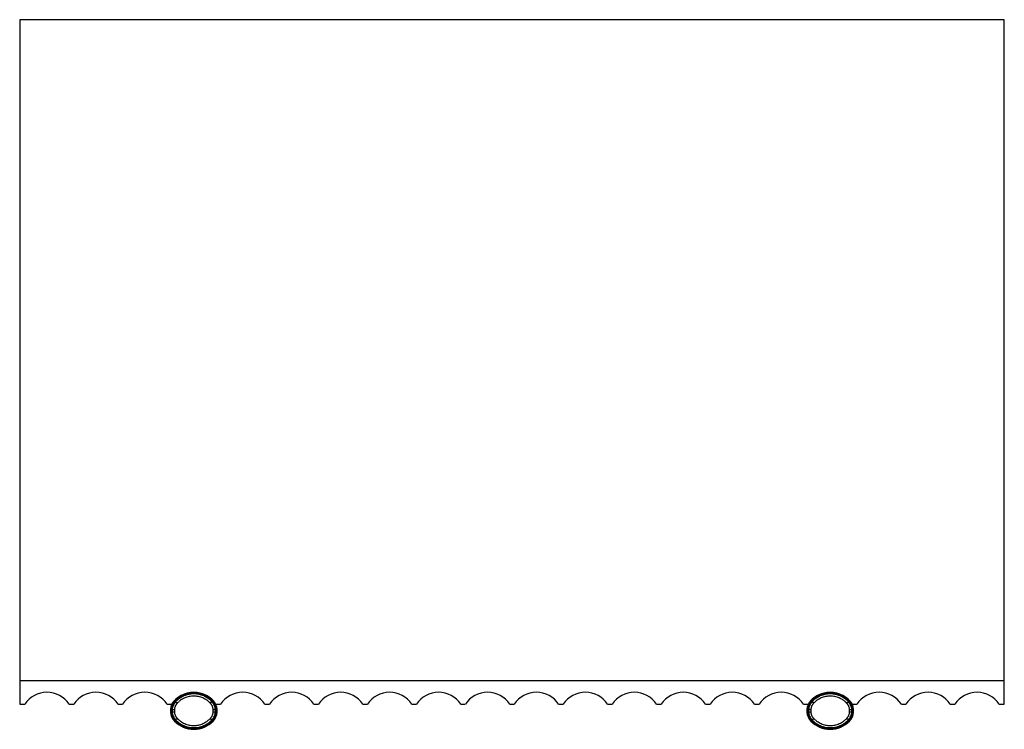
# Paper-space layout '_Top' of a CAD drawing. Header units: millimetres. Extents: x 2 to 586, y -37 to 384.
import ezdxf

# ---------------------------------------------------------------- set-up
doc = ezdxf.new("R2010")
doc.units = ezdxf.units.MM

psp = doc.layouts.new('_Top')

# ---------------------------------------------------------------- linework, layer by layer
at = {"color": 7, "linetype": 'Continuous', "lineweight": 25}
for p, q in [((1.5, 384.4), (1.5, -22)), ((585.7, 384.4), (1.5, 384.4)), ((585.7, -22), (585.7, 384.4)), ((1.5, -7.94), (585.7, -7.94)), ((104.8, -15.5), (104.8, -15)), ((482.4, -15.5), (482.4, -15)), ((1.5, -22), (4.5, -22)), ((30.82, -22), (33.55, -22)), ((59.87, -22), (62.59, -22)), ((88.92, -22), (91.64, -22)), ((93.66, -20.28), (93.3, -19.93)), ((115.94, -20.28), (116.3, -19.93)), ((117.96, -22), (120.68, -22)), ((147.01, -22), (149.73, -22)), ((176.05, -22), (178.78, -22)), ((205.1, -22), (207.82, -22)), ((234.15, -22), (236.87, -22)), ((263.19, -22), (265.91, -22)), ((292.24, -22), (294.96, -22)), ((321.28, -22), (324.01, -22)), ((350.33, -22), (353.05, -22)), ((379.38, -22), (382.1, -22)), ((408.42, -22), (411.14, -22)), ((437.47, -22), (440.19, -22)), ((466.51, -22), (469.24, -22)), ((471.26, -20.28), (470.9, -19.93)), ((493.54, -20.28), (493.9, -19.93)), ((495.56, -22), (498.28, -22)), ((524.61, -22), (527.33, -22)), ((553.65, -22), (556.37, -22)), ((582.7, -22), (585.7, -22)), ((91.47, -25.31), (90.97, -25.28)), ((91.47, -26.69), (90.97, -26.72)), ((93.28, -25.4), (91.97, -25.34)), ((91.97, -26.66), (93.28, -26.6)), ((117.63, -25.34), (116.32, -25.4)), ((116.32, -26.6), (117.63, -26.66)), ((118.63, -25.28), (118.13, -25.31)), ((118.63, -26.72), (118.13, -26.69)), ((469.07, -25.31), (468.57, -25.28)), ((469.07, -26.69), (468.57, -26.72)), ((470.88, -25.4), (469.57, -25.34)), ((469.57, -26.66), (470.88, -26.6)), ((495.23, -25.34), (493.92, -25.4)), ((493.92, -26.6), (495.23, -26.66)), ((496.23, -25.28), (495.73, -25.31)), ((496.23, -26.72), (495.73, -26.69)), ((93.3, -32.07), (93.66, -31.72)), ((116.3, -32.07), (115.94, -31.72)), ((470.9, -32.07), (471.26, -31.72)), ((493.9, -32.07), (493.54, -31.72))]:
    psp.add_line(p, q, dxfattribs=at)
for centre, radius, start, end in [((17.66, -30.88), 15.88, 33.99048, 146.00952), ((46.71, -30.88), 15.88, 33.99048, 146.00952), ((75.75, -30.88), 15.88, 33.99048, 146.00952), ((104.8, -30.88), 15.88, 33.99048, 146.00952), ((104.8, -30.88), 15.38, 43.58066, 136.41934), ((133.85, -30.88), 15.88, 33.99048, 146.00952), ((162.89, -30.88), 15.88, 33.99048, 146.00952), ((191.94, -30.88), 15.88, 33.99048, 146.00952), ((220.98, -30.88), 15.88, 33.99048, 146.00952), ((250.03, -30.88), 15.88, 33.99048, 146.00952), ((279.08, -30.88), 15.88, 33.99048, 146.00952), ((308.12, -30.88), 15.88, 33.99048, 146.00952), ((337.17, -30.88), 15.88, 33.99048, 146.00952), ((366.21, -30.88), 15.88, 33.99048, 146.00952), ((395.26, -30.88), 15.87, 33.99048, 146.00952), ((424.31, -30.88), 15.88, 33.99048, 146.00952), ((453.35, -30.88), 15.88, 33.99048, 146.00952), ((482.4, -30.88), 15.88, 33.99048, 146.00952), ((482.4, -30.88), 15.38, 43.58066, 136.41934), ((511.44, -30.88), 15.88, 33.99048, 146.00952), ((540.49, -30.88), 15.88, 33.99048, 146.00952), ((569.54, -30.88), 15.88, 33.99048, 146.00952), ((99.46, -25.79), 8.5, 136.41934, 176.57427), ((99.46, -25.79), 8, 136.41934, 176.57427), ((181.48, 61.06), 119.67, 223.04488, 223.6683), ((28.14, 61.04), 119.64, 316.33253, 316.95612), ((110.14, -25.79), 8, 3.42573, 43.58066), ((110.14, -25.79), 8.5, 3.42573, 43.58066), ((477.06, -25.79), 8.5, 136.41934, 176.57427), ((477.06, -25.79), 8, 136.41934, 176.57427), ((559.08, 61.06), 119.67, 223.04488, 223.6683), ((405.74, 61.04), 119.64, 316.33253, 316.95612), ((487.74, -25.79), 8, 3.42573, 43.58066), ((487.74, -25.79), 8.5, 3.42573, 43.58066), ((102.95, -26), 12, 176.57427, 183.42573), ((99.46, -26.21), 8.5, 183.42573, 223.58066), ((102.95, -26), 11.5, 176.57427, 183.42573), ((99.46, -26.21), 8, 183.42573, 223.58066), ((110.14, -26.21), 8, 316.41934, 356.57427), ((110.14, -26.21), 8.5, 316.41934, 356.57427), ((106.65, -26), 11.5, 356.57427, 3.42573), ((106.65, -26), 12, 356.57427, 3.42573), ((480.55, -26), 12, 176.57427, 183.42573), ((477.06, -26.21), 8.5, 183.42573, 223.58066), ((480.55, -26), 11.5, 176.57427, 183.42573), ((477.06, -26.21), 8, 183.42573, 223.58066), ((487.74, -26.21), 8, 316.41934, 356.57427), ((487.74, -26.21), 8.5, 316.41934, 356.57427), ((484.25, -26), 11.5, 356.57427, 3.42573), ((484.25, -26), 12, 356.57427, 3.42573), ((104.8, -21.12), 15.88, 223.58066, 316.41934), ((104.8, -21.12), 15.38, 223.58066, 316.41934), ((181.47, -113.06), 119.66, 136.33192, 136.95539), ((28.14, -113.04), 119.64, 43.04393, 43.66752), ((482.4, -21.12), 15.88, 223.58066, 316.41934), ((482.4, -21.12), 15.38, 223.58066, 316.41934), ((559.07, -113.06), 119.66, 136.33192, 136.95539), ((405.74, -113.04), 119.64, 43.04393, 43.66752)]:
    psp.add_arc(centre, radius, start, end, dxfattribs=at)
for points, knots in [([(115.58, -20.62), (115.23, -20.26), (114.87, -19.91), (114.11, -19.26), (113.71, -18.95), (112.47, -18.09), (111.6, -17.61), (110.22, -17.01), (109.74, -16.84), (108.78, -16.53), (108.29, -16.41), (106.81, -16.1), (105.81, -16), (104.3, -16), (103.79, -16.03), (102.78, -16.13), (102.28, -16.21), (101.3, -16.41), (100.82, -16.53), (99.86, -16.84), (99.38, -17.01), (97.99, -17.61), (97.12, -18.1), (95.89, -18.95), (95.5, -19.26), (94.73, -19.91), (94.37, -20.26), (94.02, -20.62)], [0, 0, 0, 0, 0.0625, 0.0625, 0.125, 0.125, 0.25, 0.25, 0.3125, 0.3125, 0.375, 0.375, 0.5, 0.5, 0.5625, 0.5625, 0.625, 0.625, 0.6875, 0.6875, 0.75, 0.75, 0.875, 0.875, 0.9375, 0.9375, 1, 1, 1, 1]), ([(114.68, -21.57), (114.6, -21.48), (114.43, -21.31), (114.18, -21.06), (113.93, -20.82), (113.59, -20.51), (113.15, -20.15), (112.41, -19.59), (111.43, -18.98), (109.78, -18.16), (107.57, -17.46), (104.8, -17.18), (102.03, -17.47), (99.82, -18.16), (98.16, -18.98), (97.19, -19.6), (96.45, -20.15), (95.92, -20.59), (95.41, -21.06), (95.09, -21.39), (94.92, -21.57)], [0, 0, 0, 0, 0.016521, 0.032524, 0.048018, 0.063011, 0.094283, 0.125963, 0.188351, 0.250458, 0.375599, 0.499991, 0.624974, 0.749765, 0.811976, 0.874462, 0.905879, 0.936899, 0.967427, 1, 1, 1, 1]), ([(493.17, -20.62), (492.83, -20.26), (492.47, -19.91), (491.7, -19.26), (491.3, -18.95), (490.07, -18.09), (489.2, -17.61), (487.82, -17.01), (487.34, -16.84), (486.37, -16.53), (485.89, -16.41), (484.41, -16.1), (483.41, -16), (481.89, -16), (481.38, -16.03), (480.38, -16.13), (479.88, -16.21), (478.9, -16.41), (478.42, -16.53), (477.46, -16.84), (476.98, -17.01), (475.59, -17.61), (474.71, -18.1), (473.49, -18.95), (473.09, -19.26), (472.33, -19.91), (471.97, -20.26), (471.62, -20.62)], [0, 0, 0, 0, 0.0625, 0.0625, 0.125, 0.125, 0.25, 0.25, 0.3125, 0.3125, 0.375, 0.375, 0.5, 0.5, 0.5625, 0.5625, 0.625, 0.625, 0.6875, 0.6875, 0.75, 0.75, 0.875, 0.875, 0.9375, 0.9375, 1, 1, 1, 1]), ([(492.28, -21.57), (492.2, -21.48), (492.03, -21.31), (491.78, -21.06), (491.53, -20.82), (491.19, -20.51), (490.75, -20.15), (490.01, -19.59), (489.03, -18.98), (487.37, -18.16), (485.16, -17.46), (482.39, -17.18), (479.63, -17.47), (477.42, -18.16), (475.76, -18.98), (474.79, -19.6), (474.05, -20.15), (473.52, -20.59), (473.01, -21.06), (472.68, -21.39), (472.52, -21.57)], [0, 0, 0, 0, 0.0165207, 0.0325239, 0.0480177, 0.063011, 0.0942827, 0.1259633, 0.188351, 0.2504582, 0.3755992, 0.4999908, 0.6249738, 0.749765, 0.8119756, 0.8744621, 0.905879, 0.9368995, 0.9674267, 1, 1, 1, 1]), ([(94.02, -20.62), (93.72, -20.94), (93.45, -21.29), (92.96, -22.02), (92.75, -22.4), (92.4, -23.21), (92.26, -23.62), (92.06, -24.47), (92, -24.91), (91.97, -25.34)], [0, 0, 0, 0, 0.25, 0.25, 0.5, 0.5, 0.75, 0.75, 1, 1, 1, 1]), ([(94.92, -21.57), (94.87, -21.62), (94.78, -21.72), (94.64, -21.88), (94.51, -22.05), (94.38, -22.23), (94.2, -22.49), (93.99, -22.86), (93.76, -23.34), (93.57, -23.84), (93.44, -24.29), (93.36, -24.7), (93.3, -25.05), (93.29, -25.29), (93.28, -25.4)], [0, 0, 0, 0, 0.049229, 0.098826, 0.148859, 0.199399, 0.250511, 0.375137, 0.500343, 0.625379, 0.74947, 0.833463, 0.916872, 1, 1, 1, 1]), ([(116.32, -25.4), (116.32, -25.33), (116.31, -25.19), (116.29, -24.98), (116.26, -24.77), (116.22, -24.56), (116.15, -24.25), (116.03, -23.84), (115.84, -23.34), (115.61, -22.86), (115.37, -22.45), (115.14, -22.11), (114.92, -21.83), (114.76, -21.65), (114.68, -21.57)], [0, 0, 0, 0, 0.049821, 0.099701, 0.149706, 0.199901, 0.250352, 0.37457, 0.499757, 0.624845, 0.749378, 0.834275, 0.917709, 1, 1, 1, 1]), ([(117.63, -25.34), (117.6, -24.91), (117.54, -24.47), (117.34, -23.62), (117.2, -23.21), (116.85, -22.4), (116.64, -22.02), (116.16, -21.29), (115.88, -20.94), (115.58, -20.62)], [0, 0, 0, 0, 0.25, 0.25, 0.5, 0.5, 0.75, 0.75, 1, 1, 1, 1]), ([(471.62, -20.62), (471.32, -20.94), (471.04, -21.29), (470.56, -22.02), (470.35, -22.4), (470, -23.21), (469.86, -23.62), (469.66, -24.47), (469.6, -24.91), (469.57, -25.34)], [0, 0, 0, 0, 0.25, 0.25, 0.5, 0.5, 0.75, 0.75, 1, 1, 1, 1]), ([(472.52, -21.57), (472.47, -21.62), (472.37, -21.72), (472.24, -21.88), (472.11, -22.05), (471.98, -22.23), (471.8, -22.49), (471.59, -22.86), (471.36, -23.34), (471.17, -23.84), (471.04, -24.29), (470.95, -24.7), (470.9, -25.05), (470.88, -25.29), (470.88, -25.4)], [0, 0, 0, 0, 0.049229, 0.098826, 0.148859, 0.199399, 0.250511, 0.375137, 0.500343, 0.625379, 0.74947, 0.833463, 0.916872, 1, 1, 1, 1]), ([(493.92, -25.4), (493.92, -25.33), (493.91, -25.19), (493.88, -24.98), (493.85, -24.77), (493.82, -24.56), (493.75, -24.25), (493.63, -23.84), (493.44, -23.34), (493.21, -22.86), (492.97, -22.45), (492.74, -22.11), (492.52, -21.83), (492.36, -21.65), (492.28, -21.57)], [0, 0, 0, 0, 0.049821, 0.099701, 0.149706, 0.199901, 0.250352, 0.37457, 0.499757, 0.624845, 0.749378, 0.834275, 0.917709, 1, 1, 1, 1]), ([(495.23, -25.34), (495.2, -24.91), (495.14, -24.47), (494.93, -23.62), (494.8, -23.21), (494.45, -22.4), (494.24, -22.02), (493.75, -21.29), (493.48, -20.94), (493.17, -20.62)], [0, 0, 0, 0, 0.25, 0.25, 0.5, 0.5, 0.75, 0.75, 1, 1, 1, 1]), ([(91.97, -26.66), (92, -27.09), (92.06, -27.53), (92.26, -28.38), (92.4, -28.79), (92.75, -29.6), (92.96, -29.98), (93.45, -30.71), (93.72, -31.06), (94.02, -31.38)], [0, 0, 0, 0, 0.25, 0.25, 0.5, 0.5, 0.75, 0.75, 1, 1, 1, 1]), ([(93.28, -25.4), (93.27, -25.5), (93.26, -25.7), (93.26, -26), (93.26, -26.3), (93.27, -26.5), (93.28, -26.6)], [0, 0, 0, 0, 0.250088, 0.5, 0.749911, 1, 1, 1, 1]), ([(93.28, -26.6), (93.28, -26.67), (93.29, -26.81), (93.31, -27.02), (93.35, -27.23), (93.38, -27.44), (93.45, -27.75), (93.57, -28.16), (93.76, -28.66), (93.99, -29.14), (94.23, -29.55), (94.46, -29.89), (94.68, -30.17), (94.84, -30.35), (94.92, -30.43)], [0, 0, 0, 0, 0.049822, 0.099702, 0.149706, 0.199901, 0.250352, 0.374569, 0.499757, 0.624845, 0.749378, 0.834275, 0.91771, 1, 1, 1, 1]), ([(114.68, -30.43), (114.73, -30.38), (114.82, -30.28), (114.96, -30.12), (115.09, -29.95), (115.22, -29.77), (115.4, -29.51), (115.61, -29.14), (115.84, -28.66), (116.03, -28.16), (116.16, -27.71), (116.25, -27.3), (116.3, -26.95), (116.31, -26.71), (116.32, -26.6)], [0, 0, 0, 0, 0.049231, 0.098827, 0.148861, 0.1994, 0.250511, 0.375136, 0.500343, 0.625378, 0.74947, 0.833463, 0.916872, 1, 1, 1, 1]), ([(115.58, -31.38), (115.88, -31.06), (116.16, -30.71), (116.64, -29.98), (116.85, -29.6), (117.2, -28.79), (117.34, -28.38), (117.54, -27.53), (117.6, -27.09), (117.63, -26.66)], [0, 0, 0, 0, 0.25, 0.25, 0.5, 0.5, 0.75, 0.75, 1, 1, 1, 1]), ([(116.32, -26.6), (116.33, -26.5), (116.34, -26.3), (116.34, -26), (116.34, -25.7), (116.33, -25.5), (116.32, -25.4)], [0, 0, 0, 0, 0.2500887, 0.5000001, 0.7499114, 1, 1, 1, 1]), ([(469.57, -26.66), (469.6, -27.09), (469.66, -27.53), (469.86, -28.38), (470, -28.79), (470.35, -29.6), (470.56, -29.98), (471.04, -30.71), (471.32, -31.06), (471.62, -31.38)], [0, 0, 0, 0, 0.25, 0.25, 0.5, 0.5, 0.75, 0.75, 1, 1, 1, 1]), ([(470.88, -25.4), (470.87, -25.5), (470.86, -25.7), (470.86, -26), (470.86, -26.3), (470.87, -26.5), (470.88, -26.6)], [0, 0, 0, 0, 0.250088, 0.5, 0.749911, 1, 1, 1, 1]), ([(470.88, -26.6), (470.88, -26.67), (470.89, -26.81), (470.91, -27.02), (470.94, -27.23), (470.98, -27.44), (471.05, -27.75), (471.17, -28.16), (471.36, -28.66), (471.59, -29.14), (471.83, -29.55), (472.06, -29.89), (472.28, -30.17), (472.44, -30.35), (472.52, -30.43)], [0, 0, 0, 0, 0.049822, 0.099702, 0.149706, 0.199901, 0.250352, 0.374569, 0.499757, 0.624845, 0.749378, 0.834275, 0.91771, 1, 1, 1, 1]), ([(492.28, -30.43), (492.33, -30.38), (492.42, -30.28), (492.56, -30.12), (492.69, -29.95), (492.82, -29.77), (493, -29.51), (493.21, -29.14), (493.44, -28.66), (493.63, -28.16), (493.76, -27.71), (493.84, -27.3), (493.9, -26.95), (493.91, -26.71), (493.92, -26.6)], [0, 0, 0, 0, 0.0492306, 0.0988274, 0.148861, 0.1994, 0.2505111, 0.3751363, 0.5003428, 0.625378, 0.7494697, 0.8334635, 0.9168721, 1, 1, 1, 1]), ([(493.17, -31.38), (493.48, -31.06), (493.75, -30.71), (494.24, -29.98), (494.45, -29.6), (494.8, -28.79), (494.93, -28.38), (495.14, -27.53), (495.2, -27.09), (495.23, -26.66)], [0, 0, 0, 0, 0.25, 0.25, 0.5, 0.5, 0.75, 0.75, 1, 1, 1, 1]), ([(493.92, -26.6), (493.93, -26.5), (493.93, -26.3), (493.94, -26), (493.93, -25.7), (493.93, -25.5), (493.92, -25.4)], [0, 0, 0, 0, 0.250089, 0.5, 0.749911, 1, 1, 1, 1]), ([(94.02, -31.38), (94.37, -31.74), (94.73, -32.09), (95.49, -32.74), (95.89, -33.05), (97.13, -33.91), (98, -34.39), (99.38, -34.99), (99.86, -35.16), (100.82, -35.47), (101.31, -35.59), (102.79, -35.9), (103.79, -36), (105.31, -36), (105.82, -35.97), (106.82, -35.87), (107.32, -35.79), (108.3, -35.59), (108.78, -35.47), (109.74, -35.16), (110.22, -34.99), (111.61, -34.39), (112.48, -33.9), (113.71, -33.05), (114.11, -32.74), (114.87, -32.09), (115.23, -31.74), (115.58, -31.38)], [0, 0, 0, 0, 0.0625, 0.0625, 0.125, 0.125, 0.25, 0.25, 0.3125, 0.3125, 0.375, 0.375, 0.5, 0.5, 0.5625, 0.5625, 0.625, 0.625, 0.6875, 0.6875, 0.75, 0.75, 0.875, 0.875, 0.9375, 0.9375, 1, 1, 1, 1]), ([(94.92, -30.43), (95, -30.52), (95.17, -30.69), (95.42, -30.94), (95.67, -31.18), (96.01, -31.49), (96.45, -31.85), (97.19, -32.41), (98.17, -33.02), (99.82, -33.84), (102.04, -34.54), (104.8, -34.82), (107.57, -34.53), (109.78, -33.84), (111.44, -33.02), (112.41, -32.4), (113.15, -31.85), (113.68, -31.41), (114.19, -30.94), (114.51, -30.61), (114.68, -30.43)], [0, 0, 0, 0, 0.016521, 0.032524, 0.048018, 0.063011, 0.094283, 0.125964, 0.188349, 0.25046, 0.375601, 0.499992, 0.624975, 0.749766, 0.811973, 0.874464, 0.905881, 0.9369, 0.967427, 1, 1, 1, 1]), ([(471.62, -31.38), (471.97, -31.74), (472.33, -32.09), (473.09, -32.74), (473.49, -33.05), (474.73, -33.91), (475.6, -34.39), (476.98, -34.99), (477.45, -35.16), (478.42, -35.47), (478.91, -35.59), (480.39, -35.9), (481.39, -36), (482.9, -36), (483.41, -35.97), (484.42, -35.87), (484.91, -35.79), (485.9, -35.59), (486.38, -35.47), (487.34, -35.16), (487.82, -34.99), (489.21, -34.39), (490.08, -33.9), (491.31, -33.05), (491.7, -32.74), (492.46, -32.09), (492.83, -31.74), (493.17, -31.38)], [0, 0, 0, 0, 0.0625, 0.0625, 0.125, 0.125, 0.25, 0.25, 0.3125, 0.3125, 0.375, 0.375, 0.5, 0.5, 0.5625, 0.5625, 0.625, 0.625, 0.6875, 0.6875, 0.75, 0.75, 0.875, 0.875, 0.9375, 0.9375, 1, 1, 1, 1]), ([(472.52, -30.43), (472.6, -30.52), (472.77, -30.69), (473.02, -30.94), (473.27, -31.18), (473.61, -31.49), (474.05, -31.85), (474.79, -32.41), (475.77, -33.02), (477.42, -33.84), (479.63, -34.54), (482.4, -34.82), (485.17, -34.53), (487.38, -33.84), (489.03, -33.02), (490.01, -32.4), (490.75, -31.85), (491.28, -31.41), (491.79, -30.94), (492.11, -30.61), (492.28, -30.43)], [0, 0, 0, 0, 0.016521, 0.032524, 0.048018, 0.063011, 0.094283, 0.125964, 0.188349, 0.25046, 0.375601, 0.499992, 0.624975, 0.749766, 0.811973, 0.874464, 0.905881, 0.9369, 0.967427, 1, 1, 1, 1])]:
    psp.add_open_spline(points, degree=3, knots=knots, dxfattribs=at)
for points in [[(91.97, -25.34), (91.95, -25.78), (91.95, -26.22), (91.97, -26.66)], [(117.63, -26.66), (117.66, -26.22), (117.66, -25.78), (117.63, -25.34)], [(469.57, -25.34), (469.54, -25.78), (469.54, -26.22), (469.57, -26.66)], [(495.23, -26.66), (495.25, -26.22), (495.25, -25.78), (495.23, -25.34)]]:
    psp.add_open_spline(points, degree=3, dxfattribs=at)

doc.saveas('drawing.dxf')
